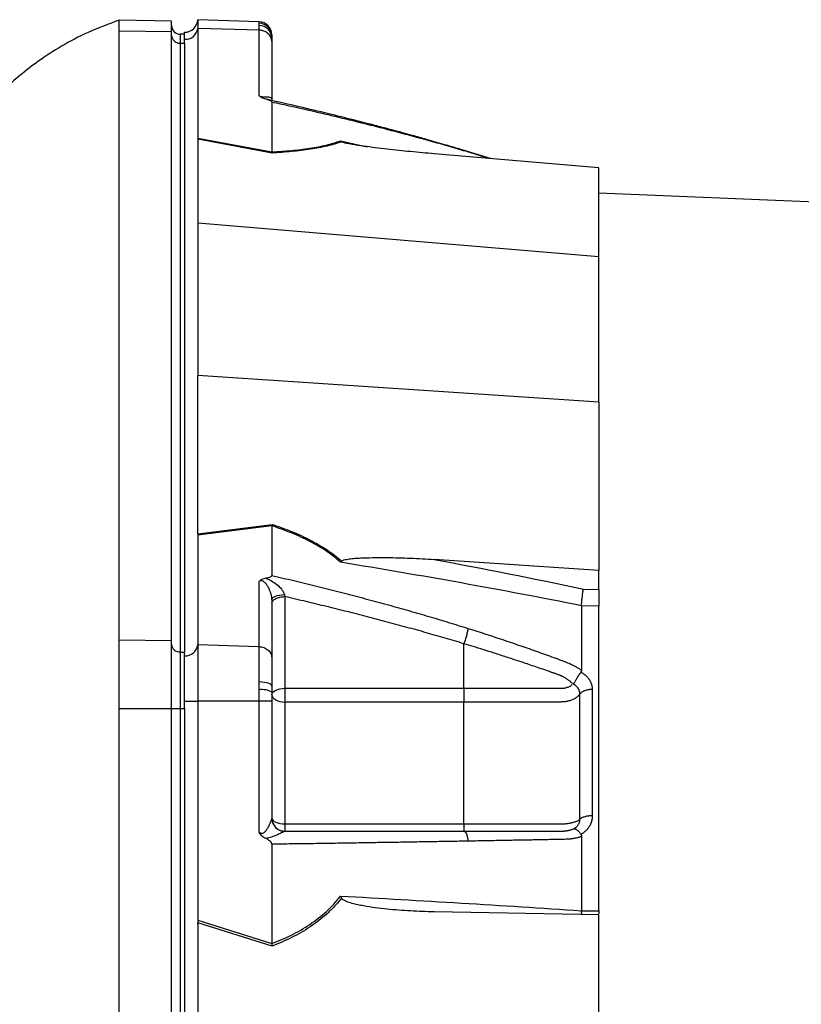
# Model space of a CAD drawing. Header units: millimetres. Extents: x 646 to 9630, y 5452 to 8430.
# Tile 8 of 12: x 2360 to 3256, y 7300 to 8430. Entities that reach past the tile are written whole.
import ezdxf

# ---------------------------------------------------------------- set-up
doc = ezdxf.new("R2010")
doc.units = ezdxf.units.MM
doc.header["$LTSCALE"] = 5

msp = doc.modelspace()

# ---------------------------------------------------------------- linework, layer by layer
at = {"color": 7, "linetype": 'Continuous', "lineweight": 25}
for p, q in [((2534.3, 8428.1), (2474.3, 8429.2)), ((2534.3, 8416), (2534.3, 8428.1)), ((2634.9, 8427.2), (2564.3, 8429.6)), ((2564.3, 8429.6), (2564.3, 8419.7)), ((2474.3, 7718.3), (2474.3, 8416.9)), ((2474.3, 8416.9), (2534.3, 8416)), ((2534.3, 7717.4), (2534.3, 8416)), ((2564.3, 8419.7), (2564.3, 8293.9)), ((2634.9, 8417.5), (2564.3, 8419.7)), ((2634.9, 8423), (2634.9, 8425.5)), ((2634.9, 8417.5), (2634.9, 8423)), ((2634.9, 8342.4), (2634.9, 8417.5)), ((2549.3, 8412.9), (2544.3, 8412.9)), ((2549.3, 8407.1), (2549.3, 8415.2)), ((2549.3, 8402.8), (2549.3, 8407.1)), ((2649.3, 8412.2), (2649.3, 8410.9)), ((2649.3, 8410.9), (2649.3, 8408.9)), ((2649.3, 8408.9), (2649.3, 8404.6)), ((2649.3, 8404.6), (2649.3, 8337.2)), ((2544.3, 8402.8), (2544.3, 7704.2)), ((2544.3, 8402.8), (2549.3, 8402.8)), ((2549.3, 8402.8), (2549.3, 7704.2)), ((2649.3, 8335), (2649.3, 8278)), ((2564.3, 8293.9), (2649.3, 8278)), ((2649.5, 8276.7), (2564.3, 8292.7)), ((2564.3, 8292.1), (2564.3, 8196.3)), ((3024.3, 8259.8), (2835.4, 8275.8)), ((2900, 8270.3), (2873.6, 8278.5)), ((3024.3, 8157.4), (3024.3, 8259.8)), ((7291.2, 8051.1), (3024.3, 8230.7)), ((3024.3, 8157.4), (2564.3, 8196.3)), ((2564.3, 8196.3), (2564.3, 8021.5)), ((3024.3, 7990.7), (3024.3, 8157.4)), ((2564.3, 7840.8), (2564.3, 8021.5)), ((3024.3, 7990.7), (2564.3, 8021.5)), ((3024.3, 7990.7), (3024.3, 7797.7)), ((2564.3, 7839.8), (2649.5, 7850.6)), ((2649.3, 7849), (2564.3, 7838.2)), ((2649.3, 7849), (2649.3, 7792)), ((2564.3, 7838.2), (2564.3, 7712.4)), ((3024.3, 7797.7), (2835.4, 7810.4)), ((3024.3, 7775.9), (3024.3, 7797.7)), ((2634.9, 7710.3), (2634.9, 7785.4)), ((3006.6, 7776.4), (3024.3, 7775.9)), ((2649.3, 7764.6), (2649.3, 7697.3)), ((2664.3, 7767.7), (2664.3, 7662.6)), ((3024.3, 7756.8), (3004.4, 7757.3)), ((3024.3, 7407.2), (3024.3, 7756.8)), ((2474.3, 7718.3), (2534.3, 7717.4)), ((2534.3, 7639.3), (2534.3, 7717.4)), ((2544.3, 7704.2), (2544.3, 7639.3)), ((2544.3, 7704.2), (2549.3, 7704.2)), ((2549.3, 7699.9), (2549.3, 7704.2)), ((2564.3, 7712.4), (2564.3, 7647.9)), ((2634.9, 7710.3), (2564.3, 7712.4)), ((2634.9, 7669.8), (2634.9, 7710.3)), ((2869.3, 7662.6), (2869.3, 7713.7)), ((2549.3, 7647.9), (2549.3, 7699.9)), ((2649.3, 7697.3), (2649.3, 7665.2)), ((3003.7, 7681.1), (3004.3, 7680.8)), ((2634.9, 7660.8), (2634.9, 7669.8)), ((2634.9, 7647.9), (2634.9, 7660.8)), ((2649.3, 7665.2), (2649.3, 7658.1)), ((2664.3, 7662.6), (2869.3, 7662.6)), ((2664.3, 7662.6), (2664.3, 7646.8)), ((2549.3, 7639.3), (2549.3, 7647.9)), ((2549.3, 7647.9), (2564.3, 7647.9)), ((2564.3, 7647.9), (2564.3, 7396.4)), ((2634.9, 7647.9), (2564.3, 7647.9)), ((2634.9, 7497.6), (2634.9, 7647.9)), ((2649.3, 7647.9), (2634.9, 7647.9)), ((2649.3, 7658.1), (2649.3, 7647.9)), ((2649.3, 7647.9), (2649.3, 7513.2)), ((2474.3, 6242.1), (2474.3, 7639.3)), ((2474.3, 7639.3), (2534.3, 7639.3)), ((2534.3, 6242.1), (2534.3, 7639.3)), ((2534.3, 7639.3), (2544.3, 7639.3)), ((2544.3, 7639.3), (2544.3, 6242.1)), ((2544.3, 7639.3), (2549.3, 7639.3)), ((2549.3, 7639.3), (2549.3, 6242.1)), ((2664.3, 7646.8), (2664.3, 7507)), ((2869.3, 7646.8), (2664.3, 7646.8)), ((2664.3, 7507), (2664.3, 7498.6)), ((2664.3, 7507), (2869.3, 7507)), ((3004.3, 7495.3), (3003.7, 7494.9)), ((2649.3, 7483.6), (2649.3, 7369.7)), ((3024.3, 7402.8), (2835.4, 7406.1)), ((3004.6, 7403.1), (3004.4, 7407.4)), ((3004.4, 7407.4), (3024.3, 7407.2)), ((3024.3, 7407.2), (3024.3, 7403.7)), ((3024.3, 7107.4), (3024.3, 7402.8)), ((2564.3, 7396.4), (2649.3, 7369.6)), ((2649.5, 7366.7), (2564.3, 7393.5)), ((2564.3, 7392), (2564.3, 7115.4))]:
    msp.add_line(p, q, dxfattribs=at)
at = {"color": 8, "linetype": 'Continuous', "lineweight": 25}
for p, q in [((2634.9, 8425.5), (2634.9, 8427.2)), ((2544.3, 8412.9), (2544.3, 8402.8)), ((2728.1, 8290.7), (2758.7, 8283.9)), ((2873.6, 8278.5), (2874.2, 8277.9)), ((2897.7, 8270.5), (2874.2, 8277.9))]:
    msp.add_line(p, q, dxfattribs=at)
at = {"color": 7, "linetype": 'Continuous', "lineweight": 25, "flags": 128}
for points in [[(2649.3, 7764.6), (2649.6, 7765.7), (2650.4, 7766.7), (2651.8, 7767.6), (2653.5, 7768.4), (2655.7, 7769.1), (2658.2, 7769.6), (2660.9, 7769.9), (2663.7, 7770)], [(2649.3, 7665.2), (2649.1, 7666.1), (2648.3, 7666.9), (2646.9, 7667.7), (2645.1, 7668.4), (2643, 7669), (2640.5, 7669.4), (2637.7, 7669.7), (2634.9, 7669.8)], [(2649.3, 7655.1), (2649.6, 7656.6), (2650.5, 7658), (2651.9, 7659.3), (2653.7, 7660.4), (2656, 7661.3), (2658.6, 7662), (2661.4, 7662.5), (2664.3, 7662.6)], [(2649.3, 7655.1), (2649.6, 7653.5), (2650.5, 7651.9), (2651.9, 7650.5), (2653.7, 7649.2), (2656, 7648.2), (2658.6, 7647.4), (2661.4, 7647), (2664.3, 7646.8)], [(2649.3, 7513.6), (2649.6, 7512.3), (2650.5, 7511.1), (2651.9, 7509.9), (2653.7, 7508.9), (2656, 7508.1), (2658.6, 7507.5), (2661.4, 7507.1), (2664.3, 7507)]]:
    msp.add_lwpolyline(points, dxfattribs=at)
at = {"color": 7, "linetype": 'Continuous', "lineweight": 25}
for centre, radius, start, end in [((2549.3, 8430.2), 15, 270, 358), ((2634.3, 8412.2), 15, 0, 88), ((2544.3, 8422.9), 10, 180, 270), ((2550.2, 8421.3), 14.2, 266.3893, 353.4229), ((2634.5, 8410.7), 14.8, 0.6444, 88.6904), ((2634.8, 8408.4), 14.5, 1.7006, 89.756), ((2543.7, 8412.2), 9.4, 184.4019, 273.8113), ((2543.7, 7713.6), 9.4, 184.4019, 273.8113), ((2550.2, 7714), 14.2, 266.3893, 353.4229), ((2638.3, 7638.8), 22.3, 60.2283, 98.7898), ((2664.3, 7513.3), 14.9, 180.3276, 268.0291)]:
    msp.add_arc(centre, radius, start, end, dxfattribs=at)
for centre, major_axis, ratio, start_param, end_param in [((2549.3, 8296), (-2.6, 29.6), 0.499165, 4.538839, 4.557045), ((2549.3, 7837), (1.1, 55.5), 0.269565, 4.76883, 4.787036), ((2549.3, 7399.6), (-1.4, 85.1), 0.175535, 4.619176, 4.637382)]:
    msp.add_ellipse(centre, major_axis=major_axis, ratio=ratio, start_param=start_param, end_param=end_param, dxfattribs=at)
for points, knots in [([(2474.3, 8429.2), (2462.4, 8424.7), (2439.5, 8416.3), (2408.9, 8400.1), (2382.8, 8383.3), (2361.1, 8366.5), (2345.1, 8352.3), (2336.5, 8343.4), (2333.5, 8340.3)], [0, 0, 0, 0, 0.227858, 0.43344, 0.617531, 0.78059, 0.92285, 1, 1, 1, 1]), ([(2649.3, 8404.6), (2649.3, 8406.1), (2649, 8407.7), (2647.6, 8410.8), (2646.5, 8412.3), (2643.7, 8414.8), (2642, 8415.8), (2638.5, 8417.2), (2636.6, 8417.5), (2634.9, 8417.5)], [0, 0, 0, 0, 0.25, 0.25, 0.5, 0.5, 0.75, 0.75, 1, 1, 1, 1]), ([(2642.3, 8338.5), (2641.5, 8338.7), (2640.7, 8338.9), (2639.2, 8339.4), (2638.5, 8339.8), (2637.3, 8340.4), (2636.7, 8340.8), (2635.7, 8341.6), (2635.3, 8342), (2634.9, 8342.4)], [0, 0, 0, 0, 0.25, 0.25, 0.5, 0.5, 0.75, 0.75, 1, 1, 1, 1]), ([(2634.9, 8342.4), (2635.4, 8342.2), (2635.9, 8341.9), (2637, 8341.5), (2637.7, 8341.4), (2638.9, 8341.1), (2639.5, 8341.1), (2640.5, 8341), (2640.9, 8341), (2642.2, 8341), (2642.9, 8341.1), (2644.2, 8341.2), (2644.8, 8341.2), (2646.4, 8341.1), (2647.3, 8340.9), (2648.4, 8340.1), (2648.7, 8339.8), (2649.1, 8339), (2649.2, 8338.7), (2649.3, 8338), (2649.3, 8337.6), (2649.3, 8337.2)], [0, 0, 0, 0, 0.0625, 0.0625, 0.125, 0.125, 0.1875, 0.1875, 0.25, 0.25, 0.375, 0.375, 0.5, 0.5, 0.75, 0.75, 0.875, 0.875, 0.9375, 0.9375, 1, 1, 1, 1]), ([(2649.3, 8335), (2649.3, 8335.4), (2649, 8335.8), (2648, 8336.5), (2647.4, 8336.8), (2646, 8337.4), (2645.3, 8337.6), (2643.8, 8338.1), (2643.1, 8338.3), (2642.3, 8338.5)], [0, 0, 0, 0, 0.25, 0.25, 0.5, 0.5, 0.75, 0.75, 1, 1, 1, 1]), ([(2645.9, 8337.7), (2645.1, 8337.8), (2643.9, 8338.1), (2642.7, 8338.4), (2642.3, 8338.5)], [0, 0, 0, 0, 0.6691782, 1, 1, 1, 1]), ([(2873.6, 8278.5), (2865, 8281.1), (2849.3, 8285.8), (2828.2, 8291.9), (2812, 8296.4), (2800.4, 8299.6), (2791.1, 8302.1), (2779.8, 8305.1), (2763.4, 8309.4), (2740.9, 8315.2), (2712.6, 8322.2), (2679.9, 8330), (2656.6, 8335.3), (2644.6, 8338)], [0, 0, 0, 0, 0.114972, 0.208015, 0.279155, 0.328402, 0.359854, 0.402611, 0.476353, 0.574573, 0.69727, 0.844439, 1, 1, 1, 1]), ([(2874.2, 8277.9), (2870.8, 8278.9), (2864.1, 8280.8), (2854, 8283.8), (2843.8, 8286.7), (2833.5, 8289.6), (2823.2, 8292.5), (2812.9, 8295.3), (2802.4, 8298.1), (2791.9, 8300.9), (2781.3, 8303.7), (2770.7, 8306.4), (2760, 8309.1), (2749.2, 8311.8), (2738.4, 8314.5), (2727.5, 8317.1), (2716.5, 8319.7), (2705.5, 8322.3), (2694.4, 8324.9), (2683.2, 8327.5), (2672, 8330), (2660.7, 8332.5), (2653.1, 8334.1), (2649.3, 8335)], [0, 0, 0, 0, 0.045336, 0.090894, 0.136674, 0.182678, 0.228907, 0.275362, 0.322044, 0.368954, 0.416093, 0.463462, 0.511063, 0.558896, 0.606962, 0.655262, 0.703798, 0.752569, 0.801578, 0.850824, 0.900309, 0.950034, 1, 1, 1, 1]), ([(2649.3, 8278), (2657, 8278.4), (2664.5, 8278.9), (2675.4, 8279.9), (2679, 8280.3), (2686, 8281.2), (2689.5, 8281.6), (2699.5, 8283.2), (2705.9, 8284.4), (2717.7, 8287.2), (2723.1, 8288.8), (2728.1, 8290.7)], [0, 0, 0, 0, 0.25, 0.25, 0.375, 0.375, 0.5, 0.5, 0.75, 0.75, 1, 1, 1, 1]), ([(2729.3, 8289.5), (2726.8, 8288.6), (2724.1, 8287.8), (2718.5, 8286.1), (2715.6, 8285.4), (2706.5, 8283.3), (2700, 8282), (2689.9, 8280.5), (2686.4, 8280), (2679.3, 8279.1), (2675.7, 8278.7), (2664.7, 8277.7), (2657.1, 8277.2), (2649.5, 8276.7)], [0, 0, 0, 0, 0.125, 0.125, 0.25, 0.25, 0.5, 0.5, 0.625, 0.625, 0.75, 0.75, 1, 1, 1, 1]), ([(2835.4, 8275.8), (2826.4, 8276.5), (2817.3, 8277.4), (2799.3, 8279.1), (2790.3, 8280.1), (2776.9, 8281.6), (2772.4, 8282.1), (2763.4, 8283.3), (2758.9, 8283.9), (2752.3, 8284.8), (2750.1, 8285.1), (2745.6, 8285.8), (2743.4, 8286.2), (2739.1, 8286.9), (2736.9, 8287.3), (2733.8, 8288), (2732.8, 8288.3), (2731.3, 8288.7), (2730.8, 8288.8), (2730, 8289.2), (2729.6, 8289.3), (2729.3, 8289.5)], [0, 0, 0, 0, 0.25, 0.25, 0.5, 0.5, 0.625, 0.625, 0.75, 0.75, 0.8125, 0.8125, 0.875, 0.875, 0.9375, 0.9375, 0.96875, 0.96875, 0.984375, 0.984375, 1, 1, 1, 1]), ([(2728.1, 7807.1), (2723.1, 7811.7), (2717.7, 7815.9), (2705.9, 7823.9), (2699.5, 7827.6), (2689.5, 7832.9), (2686, 7834.5), (2679, 7837.8), (2675.4, 7839.3), (2664.5, 7843.7), (2657, 7846.4), (2649.3, 7849)], [0, 0, 0, 0, 0.25, 0.25, 0.5, 0.5, 0.625, 0.625, 0.75, 0.75, 1, 1, 1, 1]), ([(2649.5, 7850.6), (2657.1, 7848.1), (2664.7, 7845.4), (2675.7, 7840.9), (2679.3, 7839.4), (2686.4, 7836.1), (2689.9, 7834.4), (2700, 7829.2), (2706.5, 7825.4), (2715.6, 7819.4), (2718.5, 7817.3), (2724.1, 7813), (2726.8, 7810.7), (2729.3, 7808.5)], [0, 0, 0, 0, 0.25, 0.25, 0.375, 0.375, 0.5, 0.5, 0.75, 0.75, 0.875, 0.875, 1, 1, 1, 1]), ([(3004.3, 7757.3), (2958.6, 7766.4), (2912.7, 7775.1), (2820.6, 7791.7), (2774.4, 7799.5), (2728.1, 7807.1)], [0, 0, 0, 0, 0.5, 0.5, 1, 1, 1, 1]), ([(2729.3, 7808.5), (2729.6, 7808.8), (2730, 7809), (2730.9, 7809.4), (2731.3, 7809.6), (2732.8, 7810.1), (2733.8, 7810.3), (2737, 7810.9), (2739.1, 7811.2), (2743.5, 7811.6), (2745.7, 7811.8), (2750.1, 7812.1), (2752.4, 7812.2), (2759, 7812.4), (2763.5, 7812.5), (2772.4, 7812.6), (2776.9, 7812.6), (2790.4, 7812.5), (2799.3, 7812.2), (2817.3, 7811.5), (2826.4, 7811), (2835.4, 7810.4)], [0, 0, 0, 0, 0.015625, 0.015625, 0.03125, 0.03125, 0.0625, 0.0625, 0.125, 0.125, 0.1875, 0.1875, 0.25, 0.25, 0.375, 0.375, 0.5, 0.5, 0.75, 0.75, 1, 1, 1, 1]), ([(2642.3, 7788.9), (2641.5, 7788.8), (2640.7, 7788.6), (2639.2, 7788.1), (2638.5, 7787.8), (2637.3, 7787.2), (2636.7, 7786.9), (2635.7, 7786.2), (2635.3, 7785.8), (2634.9, 7785.4)], [0, 0, 0, 0, 0.25, 0.25, 0.5, 0.5, 0.75, 0.75, 1, 1, 1, 1]), ([(2649.3, 7764.6), (2649.3, 7764.7), (2649.3, 7764.7), (2649.3, 7764.8), (2649.3, 7764.9), (2649.3, 7765.2), (2649.3, 7765.4), (2649.3, 7765.9), (2649.3, 7766.2), (2649.2, 7767.1), (2649.1, 7767.7), (2648.7, 7769.6), (2648.4, 7770.8), (2647.3, 7774.3), (2646.4, 7776.4), (2644.8, 7779.4), (2644.2, 7780.3), (2642.9, 7782.1), (2642.2, 7783), (2640.9, 7784.2), (2640.5, 7784.6), (2639.5, 7785.2), (2638.9, 7785.5), (2637.7, 7785.9), (2637, 7785.9), (2635.9, 7785.8), (2635.4, 7785.6), (2634.9, 7785.4)], [0, 0, 0, 0, 0.003906, 0.003906, 0.007813, 0.015625, 0.03125, 0.03125, 0.0625, 0.0625, 0.125, 0.125, 0.25, 0.25, 0.5, 0.5, 0.625, 0.625, 0.75, 0.75, 0.8125, 0.8125, 0.875, 0.875, 0.9375, 0.9375, 1, 1, 1, 1]), ([(2642.3, 7788.9), (2643.8, 7789.2), (2645.3, 7789.5), (2647.3, 7790.2), (2648, 7790.5), (2648.7, 7791), (2648.9, 7791.1), (2649.2, 7791.5), (2649.3, 7791.7), (2649.3, 7791.9)], [0, 0, 0, 0, 0.5, 0.5, 0.75, 0.75, 0.875, 0.875, 1, 1, 1, 1]), ([(2642.3, 7788.9), (2644.6, 7788.1), (2646.9, 7787), (2651.1, 7784.5), (2653.1, 7783.1), (2656.9, 7780), (2658.7, 7778.2), (2661.1, 7775.4), (2661.8, 7774.4), (2663, 7772.3), (2663.5, 7771.2), (2663.7, 7770)], [0, 0, 0, 0, 0.25, 0.25, 0.5, 0.5, 0.75, 0.75, 0.875, 0.875, 1, 1, 1, 1]), ([(2649.3, 7792), (2653.5, 7791), (2661.9, 7789.1), (2674.4, 7786.1), (2686.7, 7783.1), (2699.1, 7780.1), (2711.3, 7777.1), (2723.4, 7774), (2735.5, 7770.9), (2747.5, 7767.8), (2759.4, 7764.6), (2771.2, 7761.4), (2783, 7758.2), (2794.7, 7755), (2806.3, 7751.7), (2817.8, 7748.4), (2829.2, 7745), (2840.6, 7741.7), (2851.8, 7738.2), (2863, 7734.8), (2870.4, 7732.5), (2874.1, 7731.3)], [0, 0, 0, 0, 0.055211, 0.110128, 0.164753, 0.219086, 0.273129, 0.326884, 0.38035, 0.43353, 0.486425, 0.539036, 0.591365, 0.643413, 0.695181, 0.746671, 0.797884, 0.848822, 0.899487, 0.949879, 1, 1, 1, 1]), ([(3004.4, 7757.3), (3004.4, 7758.7), (3004.5, 7760.2), (3004.8, 7763.5), (3004.9, 7765.2), (3005.2, 7767.8), (3005.4, 7768.6), (3005.6, 7770.3), (3005.7, 7771.2), (3005.9, 7772.8), (3006.1, 7773.5), (3006.3, 7775), (3006.5, 7775.7), (3006.6, 7776.4)], [0, 0, 0, 0, 0.25, 0.25, 0.5, 0.5, 0.625, 0.625, 0.75, 0.75, 0.875, 0.875, 1, 1, 1, 1]), ([(3024.3, 7775.9), (3024.3, 7774.6), (3024.3, 7773.1), (3024.3, 7769.8), (3024.3, 7768.1), (3024.3, 7765.5), (3024.3, 7764.7), (3024.3, 7763), (3024.3, 7762.1), (3024.3, 7759.7), (3024.3, 7758.2), (3024.3, 7756.8)], [0, 0, 0, 0, 0.25, 0.25, 0.5, 0.5, 0.625, 0.625, 0.75, 0.75, 1, 1, 1, 1]), ([(2649.3, 7760.2), (2649.3, 7761.1), (2649.7, 7762.1), (2651.2, 7763.9), (2652.4, 7764.8), (2655.1, 7766.2), (2656.8, 7766.7), (2660.4, 7767.5), (2662.4, 7767.7), (2664.3, 7767.7)], [0, 0, 0, 0, 0.25, 0.25, 0.5, 0.5, 0.75, 0.75, 1, 1, 1, 1]), ([(2869.3, 7713.7), (2865.8, 7714.8), (2858.7, 7716.9), (2847.9, 7720.1), (2837.1, 7723.2), (2826.2, 7726.4), (2815.2, 7729.5), (2804.1, 7732.5), (2792.9, 7735.6), (2781.6, 7738.6), (2770.3, 7741.6), (2758.9, 7744.6), (2747.4, 7747.6), (2735.7, 7750.5), (2724.1, 7753.4), (2712.3, 7756.3), (2700.4, 7759.2), (2688.5, 7762.1), (2676.4, 7764.9), (2668.4, 7766.7), (2664.3, 7767.7)], [0, 0, 0, 0, 0.052635, 0.105608, 0.158921, 0.212573, 0.266566, 0.320902, 0.37558, 0.430604, 0.485973, 0.541688, 0.597751, 0.654162, 0.710923, 0.768034, 0.825496, 0.883311, 0.941478, 1, 1, 1, 1]), ([(2874.2, 7731.3), (2874, 7730.3), (2873.8, 7729), (2873.2, 7726.1), (2872.8, 7724.5), (2872, 7721.2), (2871.4, 7719.5), (2870.4, 7716.4), (2869.9, 7715), (2869.3, 7713.7)], [0, 0, 0, 0, 0.25, 0.25, 0.5, 0.5, 0.75, 0.75, 1, 1, 1, 1]), ([(2874.1, 7731.3), (2877.6, 7730.2), (2884.5, 7728.1), (2894.7, 7724.8), (2904.9, 7721.4), (2915, 7718.1), (2928.1, 7713.6), (2944.1, 7708.1), (2959.9, 7702.5), (2972.4, 7698), (2979.9, 7695.2), (2985.2, 7693.2), (2988.2, 7692), (2990.8, 7691), (2993.3, 7689.8), (2995.9, 7688.5), (2998.8, 7686.9), (3001.6, 7685.1), (3003.4, 7683.9), (3004.3, 7683.3)], [0, 0, 0, 0, 0.0777766, 0.1551997, 0.2322716, 0.3089948, 0.3853718, 0.5305262, 0.6744738, 0.7474235, 0.8196146, 0.8463831, 0.8697605, 0.889755, 0.9063828, 0.929523, 0.9527995, 0.9762724, 1, 1, 1, 1]), ([(2474.3, 7639.3), (2474.3, 7643.7), (2474.3, 7652), (2474.3, 7663.6), (2474.3, 7674.5), (2474.3, 7681.5), (2474.3, 7688.4), (2474.3, 7694.8), (2474.3, 7703.5), (2474.3, 7711.4), (2474.3, 7716.1), (2474.3, 7718.3)], [0.16072828, 0.16072828, 0.16072828, 0.16072828, 0.16221288, 0.16369747, 0.16518207, 0.16666667, 0.16666667, 0.16815126, 0.16963586, 0.17112046, 0.17260505, 0.17260505, 0.17260505, 0.17260505]), ([(2634.9, 7710.3), (2636.6, 7710.2), (2638.5, 7709.9), (2642, 7708.6), (2643.7, 7707.6), (2646.5, 7705.1), (2647.6, 7703.6), (2649, 7700.4), (2649.3, 7698.8), (2649.3, 7697.3)], [0, 0, 0, 0, 0.25, 0.25, 0.5, 0.5, 0.75, 0.75, 1, 1, 1, 1]), ([(2994.2, 7668), (2993.9, 7668.3), (2993.2, 7668.9), (2992.1, 7669.8), (2991, 7670.7), (2989.9, 7671.6), (2988.8, 7672.4), (2987.7, 7673.1), (2986.6, 7673.8), (2985.5, 7674.5), (2984.4, 7675.1), (2983.4, 7675.7), (2982.3, 7676.2), (2981.3, 7676.7), (2980.1, 7677.2), (2978.6, 7677.8), (2977, 7678.5), (2975.3, 7679.1), (2973.6, 7679.7), (2972.2, 7680.1), (2971, 7680.5), (2969.9, 7680.9), (2968.3, 7681.5), (2966.4, 7682.1), (2962.2, 7683.6), (2956, 7685.8), (2948, 7688.5), (2940.3, 7691.1), (2930.4, 7694.4), (2918.4, 7698.3), (2904.7, 7702.8), (2892, 7706.8), (2880.4, 7710.4), (2872.9, 7712.6), (2869.3, 7713.7)], [0, 0, 0, 0, 0.010662, 0.021198, 0.031594, 0.041839, 0.051919, 0.061821, 0.071533, 0.08104, 0.09033, 0.099392, 0.108213, 0.116783, 0.125091, 0.138719, 0.152205, 0.165558, 0.178786, 0.1919, 0.198167, 0.207477, 0.219813, 0.235151, 0.25346, 0.319418, 0.382864, 0.443812, 0.502275, 0.618272, 0.726011, 0.825493, 0.916782, 1, 1, 1, 1]), ([(3004.4, 7683.3), (3004.3, 7683.1), (3004.3, 7682.8), (3004.3, 7682.3), (3004.1, 7681.9), (3003.9, 7681.5), (3003.8, 7681.3), (3003.7, 7681.1)], [0, 0, 0, 0, 0.212576, 0.416535, 0.614103, 0.807726, 1, 1, 1, 1]), ([(3003.7, 7681.1), (3003.5, 7680.9), (3003.2, 7680.6), (3002.8, 7679.9), (3002.4, 7679.3), (3001.9, 7678.7), (3001.5, 7678.1), (3001.1, 7677.5), (3000.7, 7676.9), (3000.3, 7676.3), (2999.8, 7675.4), (2999, 7674.2), (2998.2, 7672.7), (2997.5, 7671.5), (2996.9, 7670.4), (2996.3, 7669.4), (2995.9, 7668.7), (2995.5, 7668.1), (2995.2, 7667.7), (2994.9, 7667.5), (2994.8, 7667.4)], [0, 0, 0, 0, 0.048652, 0.096489, 0.14339, 0.189242, 0.233941, 0.277392, 0.319512, 0.360225, 0.399465, 0.506174, 0.603082, 0.689684, 0.765815, 0.831582, 0.887296, 0.933441, 0.970686, 1, 1, 1, 1]), ([(3004.3, 7680.8), (3004.7, 7680.6), (3005.4, 7680.2), (3006.3, 7679.6), (3007.2, 7678.9), (3008.1, 7678.2), (3009, 7677.5), (3009.8, 7676.8), (3010.5, 7676), (3011.3, 7675.2), (3011.9, 7674.4), (3012.6, 7673.5), (3013.2, 7672.7), (3013.8, 7671.7), (3014.4, 7670.5), (3015.2, 7669), (3015.9, 7667.1), (3016.3, 7665.1), (3016.7, 7663.2), (3016.7, 7661.8), (3016.7, 7661.2)], [0, 0, 0, 0, 0.0442489, 0.088103, 0.1316437, 0.1749545, 0.21812, 0.2612256, 0.3043574, 0.347601, 0.3910414, 0.4347626, 0.4788469, 0.5233746, 0.5684236, 0.6548026, 0.7405374, 0.8262412, 0.9125282, 1, 1, 1, 1]), ([(2869.3, 7662.6), (2890.5, 7662.6), (2911.6, 7662.6), (2943.4, 7662.6), (2956.6, 7662.6), (2971.1, 7662.6), (2975.7, 7662.6), (2977.7, 7662.6), (2979, 7662.6), (2979.7, 7662.6), (2981.7, 7662.6), (2983, 7662.7), (2985.6, 7663.1), (2986.8, 7663.4), (2989.2, 7664.1), (2990.3, 7664.6), (2991.8, 7665.4), (2992.3, 7665.7), (2993.1, 7666.4), (2993.5, 7666.8), (2993.8, 7667.3)], [0, 0, 0, 0, 0.5, 0.5, 0.75, 0.8125, 0.84375, 0.859375, 0.859375, 0.875, 0.875, 0.90625, 0.90625, 0.9375, 0.9375, 0.96875, 0.96875, 0.984375, 0.984375, 1, 1, 1, 1]), ([(2869.3, 7662.6), (2869.3, 7660.2), (2869.3, 7657.4), (2869.3, 7651.9), (2869.3, 7649.1), (2869.3, 7646.8)], [0, 0, 0, 0, 0.5, 0.5, 1, 1, 1, 1]), ([(3002.4, 7656.1), (3002.4, 7656.4), (3002.4, 7656.8), (3002.4, 7657.6), (3002.3, 7658.3), (3002.1, 7659), (3001.9, 7659.7), (3001.7, 7660.4), (3001.4, 7661.1), (3000.8, 7662.1), (3000, 7663.3), (2998.8, 7664.6), (2997.7, 7665.6), (2996.6, 7666.4), (2995.6, 7666.9), (2995.1, 7667.2), (2994.8, 7667.3)], [0, 0, 0, 0, 0.053313, 0.106595, 0.159871, 0.213166, 0.266505, 0.319913, 0.373415, 0.427036, 0.56447, 0.685213, 0.789238, 0.876442, 0.946711, 1, 1, 1, 1]), ([(3016.7, 7661.2), (3015.3, 7661.2), (3013.8, 7661.1), (3010.9, 7660.7), (3009.5, 7660.3), (3006.8, 7659.4), (3005.7, 7658.8), (3003.7, 7657.5), (3003, 7656.8), (3002.4, 7656.1)], [0, 0, 0, 0, 0.25, 0.25, 0.5, 0.5, 0.75, 0.75, 1, 1, 1, 1]), ([(3002.4, 7656.1), (3001.8, 7655.3), (3001.2, 7654.4), (2999.6, 7652.9), (2998.7, 7652.2), (2996.7, 7650.8), (2995.6, 7650.2), (2993.3, 7649.2), (2992.1, 7648.7), (2989.5, 7647.9), (2988.1, 7647.6), (2985.4, 7647.1), (2983.9, 7647), (2981.8, 7646.9), (2981.1, 7646.8), (2979.6, 7646.8), (2978.9, 7646.8), (2976.7, 7646.8), (2963.7, 7646.8), (2950.6, 7646.8), (2915.8, 7646.8), (2892.6, 7646.8), (2869.3, 7646.8)], [0, 0, 0, 0, 0.03125, 0.03125, 0.0625, 0.0625, 0.09375, 0.09375, 0.125, 0.125, 0.15625, 0.15625, 0.1875, 0.1875, 0.203125, 0.203125, 0.21875, 0.21875, 0.25, 0.5, 0.5, 1, 1, 1, 1]), ([(3002.4, 7512.2), (3002.4, 7518), (3002.4, 7530.3), (3002.4, 7548), (3002.4, 7566.5), (3002.4, 7579), (3002.4, 7592), (3002.4, 7604.4), (3002.4, 7622.4), (3002.4, 7639.2), (3002.4, 7650.7), (3002.4, 7656.1)], [0.7589111, 0.7589111, 0.7589111, 0.7589111, 0.7820302, 0.8131687, 0.8443073, 0.8754458, 0.8754458, 0.9065844, 0.9377229, 0.9688615, 0.9919807, 0.9919807, 0.9919807, 0.9919807]), ([(2634.9, 7497.6), (2635.4, 7497.2), (2635.9, 7496.8), (2637, 7496.3), (2637.7, 7496.2), (2638.9, 7496.2), (2639.5, 7496.5), (2640.5, 7497.1), (2640.9, 7497.5), (2642.2, 7498.7), (2642.9, 7499.6), (2644.2, 7501.5), (2644.8, 7502.5), (2646.4, 7505.4), (2647.3, 7507.4), (2648.4, 7510), (2648.7, 7510.8), (2649.1, 7511.9), (2649.2, 7512.2), (2649.3, 7512.8), (2649.3, 7513.1), (2649.3, 7513.2)], [0, 0, 0, 0, 0.0625, 0.0625, 0.125, 0.125, 0.1875, 0.1875, 0.25, 0.25, 0.375, 0.375, 0.5, 0.5, 0.75, 0.75, 0.875, 0.875, 0.9375, 0.9375, 1, 1, 1, 1]), ([(2649.3, 7513.6), (2649.3, 7511.7), (2649.7, 7509.7), (2651.2, 7506.1), (2652.4, 7504.4), (2655.1, 7501.6), (2656.8, 7500.5), (2660.4, 7499), (2662.4, 7498.6), (2664.3, 7498.6)], [0, 0, 0, 0, 0.25, 0.25, 0.5, 0.5, 0.75, 0.75, 1, 1, 1, 1]), ([(2869.3, 7507), (2892.6, 7507), (2915.8, 7507), (2950.6, 7507), (2963.7, 7507), (2976.7, 7507), (2978.9, 7507), (2979.6, 7507), (2981.1, 7507), (2981.8, 7507), (2983.9, 7507.1), (2985.4, 7507.2), (2988.1, 7507.5), (2989.5, 7507.7), (2992.1, 7508.1), (2993.3, 7508.4), (2995.6, 7509), (2996.7, 7509.4), (2998.7, 7510.1), (2999.6, 7510.5), (3001.2, 7511.4), (3001.8, 7511.8), (3002.4, 7512.2)], [0, 0, 0, 0, 0.5, 0.5, 0.75, 0.78125, 0.78125, 0.796875, 0.796875, 0.8125, 0.8125, 0.84375, 0.84375, 0.875, 0.875, 0.90625, 0.90625, 0.9375, 0.9375, 0.96875, 0.96875, 1, 1, 1, 1]), ([(2994.8, 7501.1), (2995, 7501.2), (2995.4, 7501.4), (2996.1, 7501.7), (2996.8, 7502.2), (2997.6, 7502.7), (2998.5, 7503.4), (2999.4, 7504.3), (3000.3, 7505.3), (3001, 7506.6), (3001.7, 7507.9), (3002.1, 7509.3), (3002.4, 7510.8), (3002.4, 7511.7), (3002.4, 7512.2)], [0, 0, 0, 0, 0.038504, 0.086514, 0.144034, 0.211029, 0.287449, 0.37325, 0.468405, 0.572922, 0.680036, 0.786786, 0.893373, 1, 1, 1, 1]), ([(3016.7, 7516.2), (3015.3, 7516.3), (3013.8, 7516.2), (3010.9, 7515.9), (3009.5, 7515.6), (3006.8, 7514.8), (3005.7, 7514.4), (3003.7, 7513.4), (3003, 7512.8), (3002.4, 7512.2)], [0, 0, 0, 0, 0.25, 0.25, 0.5, 0.5, 0.75, 0.75, 1, 1, 1, 1]), ([(3016.7, 7516.2), (3016.7, 7515.9), (3016.7, 7515.2), (3016.6, 7514.1), (3016.5, 7513), (3016.3, 7512), (3016.1, 7510.9), (3015.8, 7509.9), (3015.5, 7508.9), (3015.2, 7507.9), (3014.7, 7506.9), (3014.1, 7505.6), (3013.3, 7504), (3012.2, 7502.3), (3010.9, 7500.7), (3009.4, 7499.2), (3007.9, 7497.8), (3006.2, 7496.5), (3005, 7495.7), (3004.3, 7495.3)], [0, 0, 0, 0, 0.043919, 0.087472, 0.13073, 0.173768, 0.216664, 0.259492, 0.30233, 0.345255, 0.388344, 0.431671, 0.51489, 0.596546, 0.677156, 0.757259, 0.837405, 0.91814, 1, 1, 1, 1]), ([(2869.3, 7507), (2869.3, 7504.5), (2869.3, 7502.3), (2869.3, 7499.4), (2869.3, 7498.6), (2869.3, 7498.6)], [0, 0, 0, 0, 0.5, 0.5, 1, 1, 1, 1]), ([(2869.3, 7498.6), (2875.5, 7498.6), (2888.6, 7498.6), (2909.8, 7498.6), (2927.3, 7498.6), (2940.3, 7498.6), (2948, 7498.6), (2956, 7498.6), (2962.3, 7498.6), (2966.8, 7498.6), (2969.5, 7498.6), (2972.2, 7498.6), (2974.9, 7498.6), (2977.6, 7498.7), (2979.7, 7498.6), (2981.3, 7498.7), (2982.5, 7498.7), (2983.7, 7498.8), (2984.9, 7498.9), (2986.1, 7499), (2987.4, 7499.2), (2988.8, 7499.4), (2990.1, 7499.7), (2991.5, 7500.1), (2992.9, 7500.4), (2993.8, 7500.8), (2994.2, 7500.9)], [0, 0, 0, 0, 0.143085, 0.308796, 0.497427, 0.555835, 0.616742, 0.680167, 0.746121, 0.767405, 0.788723, 0.810074, 0.831456, 0.852865, 0.874301, 0.883002, 0.892336, 0.902282, 0.912815, 0.923904, 0.935514, 0.947608, 0.960145, 0.973084, 0.986383, 1, 1, 1, 1]), ([(2994.8, 7501.1), (2994.9, 7501.2), (2995.1, 7501.2), (2995.2, 7501.3), (2995.5, 7501.3), (2995.7, 7501.4), (2995.9, 7501.4), (2996.2, 7501.4), (2996.5, 7501.4), (2996.8, 7501.3), (2997.2, 7501.2), (2997.6, 7501), (2998.1, 7500.8), (2998.6, 7500.5), (2999.1, 7500.1), (2999.7, 7499.6), (3000.4, 7499), (3001.2, 7498.2), (3002, 7497.2), (3002.8, 7496.2), (3003.4, 7495.4), (3003.7, 7494.9)], [0, 0, 0, 0, 0.017248, 0.037456, 0.060913, 0.087838, 0.118407, 0.152763, 0.191026, 0.233291, 0.279627, 0.330072, 0.384627, 0.443251, 0.505852, 0.572276, 0.648655, 0.730209, 0.816408, 0.906598, 1, 1, 1, 1]), ([(2642.3, 7490.2), (2641.5, 7490.6), (2640.7, 7491), (2639.2, 7492), (2638.5, 7492.6), (2637.3, 7493.8), (2636.7, 7494.5), (2635.7, 7496), (2635.3, 7496.8), (2634.9, 7497.6)], [0, 0, 0, 0, 0.25, 0.25, 0.5, 0.5, 0.75, 0.75, 1, 1, 1, 1]), ([(2663.7, 7498.4), (2663.5, 7498.3), (2663, 7498), (2661.8, 7497.4), (2661.1, 7497), (2658.7, 7495.9), (2656.9, 7495), (2653.1, 7493.4), (2651.1, 7492.6), (2646.9, 7491.2), (2644.6, 7490.6), (2642.3, 7490.2)], [0, 0, 0, 0, 0.125, 0.125, 0.25, 0.25, 0.5, 0.5, 0.75, 0.75, 1, 1, 1, 1]), ([(2649.3, 7483.6), (2649.3, 7484.5), (2649, 7485.3), (2648, 7486.7), (2647.4, 7487.2), (2646, 7488.3), (2645.3, 7488.7), (2643.8, 7489.5), (2643.1, 7489.9), (2642.3, 7490.2)], [0, 0, 0, 0, 0.25, 0.25, 0.5, 0.5, 0.75, 0.75, 1, 1, 1, 1]), ([(2664.3, 7498.6), (2668.6, 7498.6), (2677.2, 7498.6), (2689.9, 7498.6), (2702.5, 7498.6), (2715.1, 7498.6), (2727.5, 7498.6), (2739.9, 7498.6), (2752.1, 7498.6), (2764.3, 7498.6), (2776.3, 7498.6), (2788.3, 7498.6), (2800.1, 7498.6), (2811.9, 7498.6), (2823.6, 7498.6), (2835.2, 7498.6), (2846.7, 7498.6), (2858, 7498.6), (2865.6, 7498.6), (2869.3, 7498.6)], [0, 0, 0, 0, 0.061953, 0.123509, 0.18467, 0.245435, 0.305808, 0.365787, 0.425376, 0.484574, 0.543383, 0.601804, 0.659839, 0.717488, 0.774754, 0.831636, 0.888137, 0.944258, 1, 1, 1, 1]), ([(2869.3, 7498.6), (2869.9, 7498.6), (2870.4, 7498.4), (2871.4, 7497.3), (2872, 7496.5), (2872.8, 7494.4), (2873.2, 7493.1), (2873.8, 7490.2), (2874, 7488.7), (2874.2, 7487.2)], [0, 0, 0, 0, 0.25, 0.25, 0.5, 0.5, 0.75, 0.75, 1, 1, 1, 1]), ([(3004.3, 7492.6), (3003.8, 7492.4), (3002.8, 7492), (3001.2, 7491.6), (2999.6, 7491.1), (2998, 7490.7), (2996.4, 7490.4), (2994.8, 7490.1), (2993.2, 7489.8), (2991.6, 7489.6), (2989.5, 7489.4), (2986.6, 7489.3), (2982.3, 7489.2), (2977, 7489.1), (2970.9, 7489), (2960.9, 7488.8), (2946.8, 7488.5), (2928.8, 7488.2), (2910.7, 7487.9), (2892.5, 7487.5), (2880.3, 7487.3), (2874.2, 7487.2)], [0, 0, 0, 0, 0.0134228, 0.0267382, 0.0399565, 0.0530881, 0.0661437, 0.0791341, 0.0920702, 0.1049632, 0.1178244, 0.141662, 0.1728313, 0.2170572, 0.2634912, 0.3121266, 0.4491557, 0.58733, 0.7237611, 0.8613131, 1, 1, 1, 1]), ([(3003.7, 7494.9), (3003.7, 7494.8), (3003.9, 7494.6), (3004.1, 7494.2), (3004.2, 7493.8), (3004.3, 7493.4), (3004.3, 7493), (3004.3, 7492.7), (3004.4, 7492.6)], [0, 0, 0, 0, 0.160202, 0.321039, 0.484027, 0.650625, 0.822199, 1, 1, 1, 1]), ([(2874.2, 7487.2), (2870.8, 7487.2), (2864.1, 7487), (2854, 7486.9), (2843.8, 7486.7), (2833.5, 7486.5), (2823.2, 7486.3), (2812.9, 7486.2), (2802.4, 7486), (2791.9, 7485.8), (2781.3, 7485.6), (2770.7, 7485.5), (2760, 7485.3), (2749.2, 7485.1), (2738.4, 7485), (2727.5, 7484.8), (2716.5, 7484.6), (2705.5, 7484.4), (2694.4, 7484.3), (2683.2, 7484.1), (2672, 7484), (2660.7, 7483.8), (2653.1, 7483.7), (2649.3, 7483.6)], [0, 0, 0, 0, 0.0453363, 0.0908939, 0.1366742, 0.1826782, 0.2289071, 0.2753619, 0.3220437, 0.3689537, 0.4160929, 0.4634623, 0.5110629, 0.5588958, 0.6069619, 0.6552622, 0.7037976, 0.7525692, 0.8015777, 0.8508242, 0.9003095, 0.9500345, 1, 1, 1, 1]), ([(2649.3, 7369.7), (2657, 7372.6), (2664.5, 7375.9), (2675.4, 7381.3), (2679, 7383.2), (2686, 7387.3), (2689.5, 7389.5), (2699.5, 7396.2), (2705.9, 7401.1), (2717.7, 7411.9), (2723.1, 7417.8), (2728.1, 7424.2)], [0, 0, 0, 0, 0.25, 0.25, 0.375, 0.375, 0.5, 0.5, 0.75, 0.75, 1, 1, 1, 1]), ([(2729.3, 7421.7), (2726.8, 7418.6), (2724.1, 7415.5), (2718.5, 7409.5), (2715.6, 7406.7), (2706.5, 7398.5), (2700, 7393.5), (2689.9, 7386.7), (2686.4, 7384.5), (2679.3, 7380.4), (2675.7, 7378.5), (2664.7, 7373), (2657.1, 7369.7), (2649.5, 7366.7)], [0, 0, 0, 0, 0.125, 0.125, 0.25, 0.25, 0.5, 0.5, 0.625, 0.625, 0.75, 0.75, 1, 1, 1, 1]), ([(2728.1, 7424.2), (2774.4, 7421.7), (2820.6, 7419), (2912.7, 7413.4), (2958.6, 7410.5), (3004.3, 7407.4)], [0, 0, 0, 0, 0.5, 0.5, 1, 1, 1, 1]), ([(2835.4, 7406.1), (2826.4, 7406.2), (2817.3, 7406.6), (2799.3, 7407.6), (2790.3, 7408.3), (2776.9, 7409.7), (2772.4, 7410.2), (2763.4, 7411.4), (2758.9, 7412.1), (2752.3, 7413.3), (2750.1, 7413.7), (2745.6, 7414.7), (2743.4, 7415.2), (2739.1, 7416.4), (2736.9, 7417.1), (2733.8, 7418.4), (2732.8, 7418.9), (2731.3, 7419.7), (2730.8, 7420.1), (2730, 7420.8), (2729.6, 7421.2), (2729.3, 7421.7)], [0, 0, 0, 0, 0.25, 0.25, 0.5, 0.5, 0.625, 0.625, 0.75, 0.75, 0.8125, 0.8125, 0.875, 0.875, 0.9375, 0.9375, 0.96875, 0.96875, 0.984375, 0.984375, 1, 1, 1, 1])]:
    msp.add_open_spline(points, degree=3, knots=knots, dxfattribs=at)
for points in [[(2474.3, 8416.9), (2474.3, 8419.2), (2474.3, 8422.8), (2474.3, 8426.5), (2474.3, 8428.6), (2474.3, 8429.2), (2474.3, 8429.2)], [(2564.3, 8293.9), (2564.3, 8293.4), (2564.3, 8293), (2564.3, 8292.7)], [(2729.3, 8289.5), (2728.9, 8289.8), (2728.5, 8290.2), (2728.1, 8290.7)], [(2649.3, 8278), (2649.3, 8278), (2649.3, 8278), (2649.3, 8278)], [(2649.3, 8278), (2649.4, 8277.5), (2649.4, 8277.1), (2649.5, 8276.7)], [(2564.3, 7839.8), (2564.3, 7839.2), (2564.3, 7838.7), (2564.3, 7838.2)], [(2649.3, 7849), (2649.3, 7849), (2649.3, 7849), (2649.3, 7849)], [(2649.3, 7849), (2649.4, 7849.5), (2649.4, 7850), (2649.5, 7850.6)], [(2729.3, 7808.5), (2728.9, 7807.9), (2728.5, 7807.5), (2728.1, 7807.1)], [(2835.4, 7810.4), (2892.7, 7799.7), (2949.8, 7788.5), (3006.6, 7776.4)], [(2663.7, 7770), (2663.9, 7769.2), (2664.1, 7768.4), (2664.3, 7767.7)], [(3004.3, 7757.3), (3004.3, 7745.3), (3004.3, 7720.9), (3004.3, 7695.9), (3004.3, 7683.3)], [(3016.7, 7661.2), (3016.7, 7614.7), (3016.7, 7566.3), (3016.7, 7516.2)], [(2869.3, 7507), (2869.3, 7555.2), (2869.3, 7602), (2869.3, 7646.8)], [(2664.3, 7498.6), (2664.1, 7498.6), (2663.9, 7498.6), (2663.7, 7498.4)], [(3004.3, 7492.6), (3004.3, 7478.6), (3004.3, 7450.4), (3004.3, 7421.8), (3004.3, 7407.4)], [(2729.3, 7421.7), (2728.9, 7422.6), (2728.5, 7423.4), (2728.1, 7424.2)], [(2564.3, 7396.4), (2564.3, 7395.4), (2564.3, 7394.4), (2564.3, 7393.5)], [(2649.3, 7369.6), (2649.3, 7369.7), (2649.3, 7369.7), (2649.3, 7369.7)], [(2649.3, 7369.6), (2649.4, 7368.7), (2649.4, 7367.7), (2649.5, 7366.7)]]:
    msp.add_open_spline(points, degree=3, dxfattribs=at)

doc.saveas('drawing.dxf')
